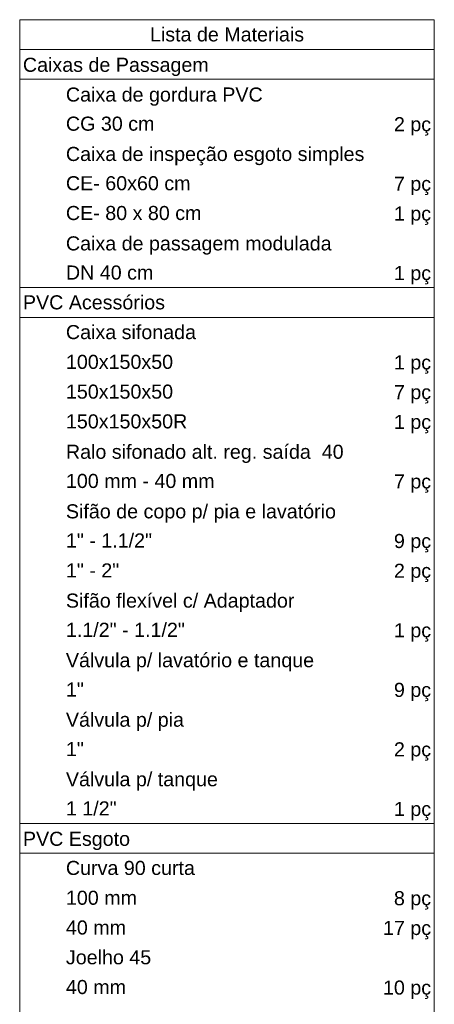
# Model space of a CAD drawing. Header units: millimetres. Extents: x 53 to 3943, y 29 to 3483.
# Tile 51 of 52: x 3924 to 3930, y 3467 to 3482. Entities that reach past the tile are written whole.
import ezdxf

# ---------------------------------------------------------------- set-up
doc = ezdxf.new("R2010")
doc.units = ezdxf.units.MM
doc.header["$MEASUREMENT"] = 0
doc.layers.add('DI-Tabelas', color=7, linetype='Continuous', lineweight=5)
doc.styles.add('Arial', font='arial.ttf')

msp = doc.modelspace()

# ---------------------------------------------------------------- linework, layer by layer
at = {"layer": 'DI-Tabelas'}
for p, q in [((3923.718, 3482.035), (3923.718, 3482.5)), ((3923.718, 3482.5), (3930.196, 3482.5)), ((3930.196, 3482.5), (3930.196, 3482.035)), ((3930.196, 3482.035), (3923.718, 3482.035)), ((3923.718, 3481.569), (3923.718, 3482.035)), ((3930.196, 3482.035), (3930.196, 3481.569)), ((3930.196, 3481.569), (3923.718, 3481.569)), ((3923.718, 3481.104), (3923.718, 3481.569)), ((3930.196, 3481.569), (3930.196, 3481.104)), ((3923.718, 3480.639), (3923.718, 3481.104)), ((3930.196, 3481.104), (3930.196, 3480.639)), ((3923.718, 3480.174), (3923.718, 3480.639)), ((3930.196, 3480.639), (3930.196, 3480.174)), ((3923.718, 3479.709), (3923.718, 3480.174)), ((3930.196, 3480.174), (3930.196, 3479.709)), ((3923.718, 3479.243), (3923.718, 3479.709)), ((3930.196, 3479.709), (3930.196, 3479.243)), ((3923.718, 3478.778), (3923.718, 3479.243)), ((3930.196, 3479.243), (3930.196, 3478.778)), ((3923.718, 3478.313), (3923.718, 3478.778)), ((3930.196, 3478.778), (3930.196, 3478.313)), ((3924.39, 3478.313), (3923.718, 3478.313)), ((3923.718, 3477.848), (3923.718, 3478.313)), ((3927.436, 3478.313), (3924.39, 3478.313)), ((3930.196, 3478.313), (3927.436, 3478.313)), ((3930.196, 3478.313), (3930.196, 3477.848)), ((3930.196, 3477.848), (3923.718, 3477.848)), ((3923.718, 3477.383), (3923.718, 3477.848)), ((3930.196, 3477.848), (3930.196, 3477.383)), ((3923.718, 3476.917), (3923.718, 3477.383)), ((3930.196, 3477.383), (3930.196, 3476.917)), ((3923.718, 3476.452), (3923.718, 3476.917)), ((3930.196, 3476.917), (3930.196, 3476.452)), ((3923.718, 3475.987), (3923.718, 3476.452)), ((3930.196, 3476.452), (3930.196, 3475.987)), ((3923.718, 3475.522), (3923.718, 3475.987)), ((3930.196, 3475.987), (3930.196, 3475.522)), ((3923.718, 3475.057), (3923.718, 3475.522)), ((3930.196, 3475.522), (3930.196, 3475.057)), ((3923.718, 3474.591), (3923.718, 3475.057)), ((3930.196, 3475.057), (3930.196, 3474.591)), ((3923.718, 3474.126), (3923.718, 3474.591)), ((3930.196, 3474.591), (3930.196, 3474.126)), ((3923.718, 3473.661), (3923.718, 3474.126)), ((3930.196, 3474.126), (3930.196, 3473.661)), ((3923.718, 3473.196), (3923.718, 3473.661)), ((3930.196, 3473.661), (3930.196, 3473.196)), ((3923.718, 3472.731), (3923.718, 3473.196)), ((3930.196, 3473.196), (3930.196, 3472.731)), ((3923.718, 3472.265), (3923.718, 3472.731)), ((3930.196, 3472.731), (3930.196, 3472.265)), ((3923.718, 3471.8), (3923.718, 3472.265)), ((3930.196, 3472.265), (3930.196, 3471.8)), ((3923.718, 3471.335), (3923.718, 3471.8)), ((3930.196, 3471.8), (3930.196, 3471.335)), ((3923.718, 3470.87), (3923.718, 3471.335)), ((3930.196, 3471.335), (3930.196, 3470.87)), ((3923.718, 3470.405), (3923.718, 3470.87)), ((3930.196, 3470.87), (3930.196, 3470.405)), ((3923.718, 3469.939), (3923.718, 3470.405)), ((3930.196, 3470.405), (3930.196, 3469.939)), ((3924.39, 3469.939), (3923.718, 3469.939)), ((3923.718, 3469.474), (3923.718, 3469.939)), ((3927.436, 3469.939), (3924.39, 3469.939)), ((3930.196, 3469.939), (3927.436, 3469.939)), ((3930.196, 3469.939), (3930.196, 3469.474)), ((3930.196, 3469.474), (3923.718, 3469.474)), ((3923.718, 3469.009), (3923.718, 3469.474)), ((3930.196, 3469.474), (3930.196, 3469.009)), ((3923.718, 3468.544), (3923.718, 3469.009)), ((3930.196, 3469.009), (3930.196, 3468.544)), ((3923.718, 3468.079), (3923.718, 3468.544)), ((3930.196, 3468.544), (3930.196, 3468.079)), ((3923.718, 3467.613), (3923.718, 3468.079)), ((3930.196, 3468.079), (3930.196, 3467.613)), ((3923.718, 3467.148), (3923.718, 3467.613)), ((3930.196, 3467.613), (3930.196, 3467.148)), ((3923.718, 3466.683), (3923.718, 3467.148)), ((3930.196, 3467.148), (3930.196, 3466.683))]:
    msp.add_line(p, q, dxfattribs=at)

# ---------------------------------------------------------------- texts
at = {"layer": 'DI-Tabelas', "char_height": 0.22, "line_spacing_factor": 0.6, "style": 'Arial'}
for s, insert, width, attachment_point in [('Lista de Materiais', (3926.957, 3482.157), 4.70215, 8), ('Caixas de Passagem', (3923.768, 3481.619), 5.66953, 7), ('Caixa de gordura PVC', (3924.44, 3481.154), 6.00322, 7), ('CG 30 cm', (3924.44, 3480.762), 2.70059, 7), ('2 pç', (3930.146, 3480.689), 1.13408, 9), ('Caixa de inspeção esgoto simples', (3924.44, 3480.224), 9.10518, 7), ('CE- 60x60 cm', (3924.44, 3479.831), 3.80127, 7), ('7 pç', (3930.146, 3479.759), 1.13408, 9), ('CE- 80 x 80 cm', (3924.44, 3479.366), 4.13467, 7), ('1 pç', (3930.146, 3479.293), 1.13408, 9), ('Caixa de passagem modulada', (3924.44, 3478.828), 8.10498, 7), ('DN 40 cm', (3924.44, 3478.436), 2.66719, 7), ('1 pç', (3930.146, 3478.363), 1.13408, 9), ('PVC Acessórios', (3923.768, 3477.97), 4.33477, 7), ('Caixa sifonada', (3924.44, 3477.505), 3.96914, 7), ('100x150x50', (3924.44, 3477.04), 3.26953, 7), ('1 pç', (3930.146, 3476.967), 1.13408, 9), ('150x150x50', (3924.44, 3476.575), 3.26953, 7), ('7 pç', (3930.146, 3476.502), 1.13408, 9), ('150x150x50R', (3924.44, 3476.11), 3.70283, 7), ('1 pç', (3930.146, 3476.037), 1.13408, 9), ('Ralo sifonado alt. reg. saída  40', (3924.44, 3475.572), 8.47207, 7), ('100 mm - 40 mm', (3924.44, 3475.179), 4.53428, 7), ('7 pç', (3930.146, 3475.107), 1.13408, 9), ('Sifão de copo p/ pia e lavatório', (3924.44, 3474.641), 8.23887, 7), ('1" - 1.1/2"', (3924.44, 3474.249), 2.62734, 7), ('9 pç', (3930.146, 3474.176), 1.13408, 9), ('1" - 2"', (3924.44, 3473.784), 1.62656, 7), ('2 pç', (3930.146, 3473.711), 1.13408, 9), ('Sifão flexível c/ Adaptador', (3924.44, 3473.246), 6.97061, 7), ('1.1/2" - 1.1/2"', (3924.44, 3472.853), 3.62812, 7), ('1 pç', (3930.146, 3472.781), 1.13408, 9), ('Válvula p/ lavatório e tanque', (3924.44, 3472.315), 7.57178, 7), ('1"', (3924.44, 3471.923), 0.54668, 7), ('9 pç', (3930.146, 3471.85), 1.13408, 9), ('Válvula p/ pia', (3924.44, 3471.385), 3.60234, 7), ('1"', (3924.44, 3470.992), 0.54668, 7), ('2 pç', (3930.146, 3470.92), 1.13408, 9), ('Válvula p/ tanque', (3924.44, 3470.455), 4.63682, 7), ('1 1/2"', (3924.44, 3470.062), 1.54746, 7), ('1 pç', (3930.146, 3469.989), 1.13408, 9), ('PVC Esgoto', (3923.768, 3469.524), 3.26836, 7), ('Curva 90 curta', (3924.44, 3469.132), 3.93516, 7), ('100 mm', (3924.44, 3468.666), 2.16738, 7), ('8 pç', (3930.146, 3468.594), 1.13408, 9), ('40 mm', (3924.44, 3468.201), 1.83369, 7), ('17 pç', (3930.146, 3468.129), 1.46777, 9), ('Joelho 45', (3924.44, 3467.736), 2.60215, 7), ('40 mm', (3924.44, 3467.271), 1.83369, 7), ('10 pç', (3930.146, 3467.198), 1.46777, 9)]:
    msp.add_mtext(s, dxfattribs=dict(at, insert=insert, width=width, attachment_point=attachment_point))

doc.saveas('drawing.dxf')
